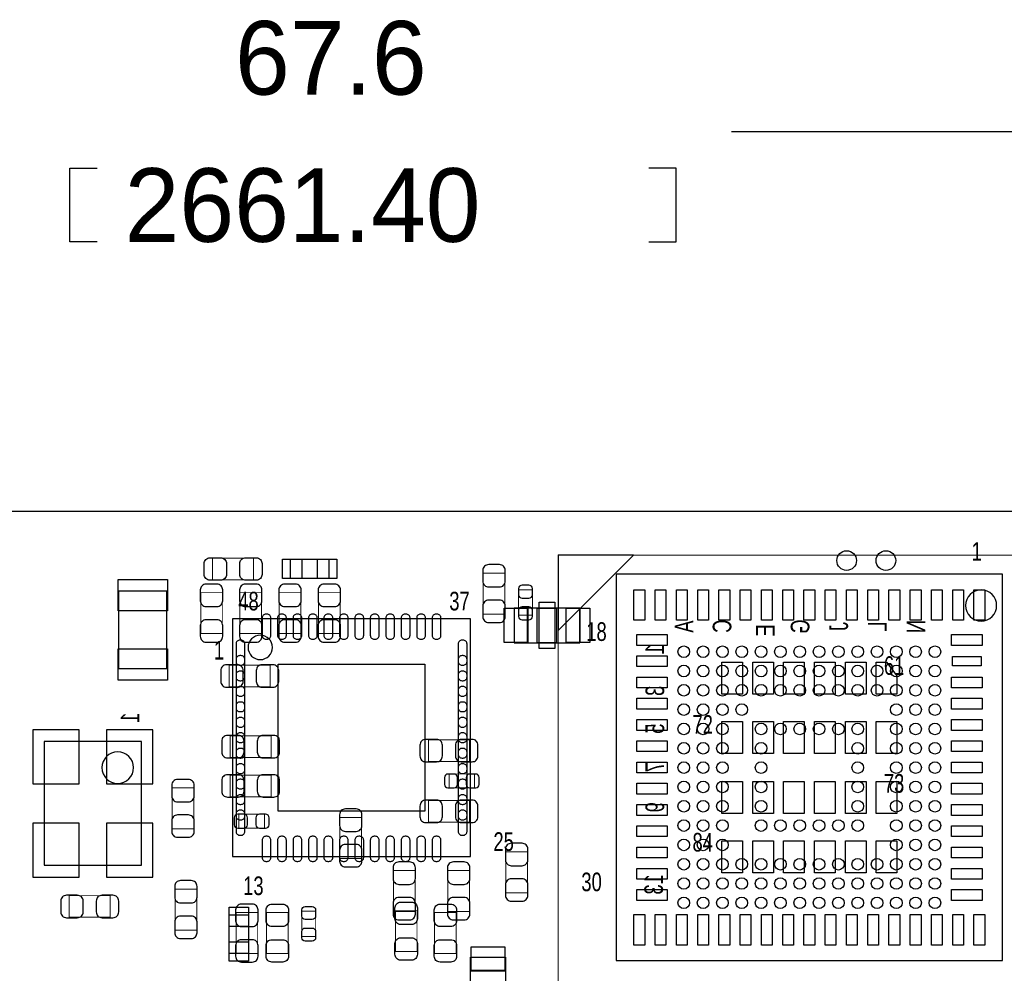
# Model space of a CAD drawing. Extents: x -23 to 100, y -8 to 64.
# Tile 13 of 15: x 26 to 51, y 40 to 64. Entities that reach past the tile are written whole.
import ezdxf
from ezdxf.enums import TextEntityAlignment as Align

# ---------------------------------------------------------------- set-up
doc = ezdxf.new("R2010")
doc.units = 0
for name, color, linetype in [('BG_DIMENSION', 1, 'CONTINUOUS'), ('BG_OUTLINE', 3, 'CONTINUOUS'), ('PG_ASSEMBLY_BOTTOM', 43, 'CONTINUOUS'), ('PG_ASSEMBLY_TOP', 253, 'CONTINUOUS'), ('PIN_BOTTOM', 211, 'CONTINUOUS'), ('PIN_TOP', 173, 'CONTINUOUS')]:
    doc.layers.add(name, color=color, linetype=linetype)

msp = doc.modelspace()

# ---------------------------------------------------------------- linework, layer by layer
at = {"layer": 'BG_DIMENSION'}
for points in [[(44.09059, 61.51372), (67.59956, 61.51372)], [(27.67584, 58.65622), (26.96464, 58.65622), (26.96464, 60.56122), (27.67584, 60.56122)], [(41.95064, 58.65622), (42.66184, 58.65622), (42.66184, 60.56122), (41.95064, 60.56122)]]:
    msp.add_lwpolyline(points, dxfattribs=at)
at = {"layer": 'BG_OUTLINE'}
msp.add_lwpolyline([(0, 51.689), (67.59956, 51.689)], dxfattribs=at)
msp.add_lwpolyline([(67.59956, 21.99894, 0.414214), (65.60058, 19.99996, 0.414214), (67.59956, 18.00098), (67.59956, 0), (16.74876, 0), (16.74876, 3.50012, 0.414214), (16.25092, 4.0005, 0.414214), (15.75054, 3.50012), (15.75054, 0), (0, 0), (0, 18.00098, 0.414214), (1.99898, 19.99996, 0.414214), (0, 21.99894), (0, 51.689), (67.59956, 51.689)], format="xyb", close=True, dxfattribs=at)
msp.add_lwpolyline([(67.59956, 21.99894, 0.414214), (65.60058, 19.99996, 0.414214), (67.59956, 18.00098), (67.59956, 0), (16.74876, 0), (16.74876, 3.50012, 0.414214), (16.25092, 4.0005, 0.414214), (15.75054, 3.50012), (15.75054, 0), (0, 0), (0, 18.00098, 0.414214), (1.99898, 19.99996, 0.414214), (0, 21.99894), (0, 51.689), (67.59956, 51.689)], format="xyb", close=True, dxfattribs=at)
at = {"layer": 'PG_ASSEMBLY_BOTTOM'}
for points, const_width in [([(39.606474, 39.04996), (52.606702, 39.04996), (52.606702, 50.550064), (39.606474, 50.550064), (39.606474, 39.04996)], 0.0254), ([(37.667692, 49.024286), (38.227508, 49.024286), (38.227508, 50.084482), (37.667692, 50.084482), (37.667692, 49.024286)], 0.024892), ([(30.915102, 49.577498), (30.355286, 49.577498), (30.355286, 48.517302), (30.915102, 48.517302), (30.915102, 49.577498)], 0.024892), ([(31.931102, 49.577498), (31.371286, 49.577498), (31.371286, 48.517302), (31.931102, 48.517302), (31.931102, 49.577498)], 0.024892), ([(32.947102, 49.577498), (32.387286, 49.577498), (32.387286, 48.517302), (32.947102, 48.517302), (32.947102, 49.577498)], 0.024892), ([(33.963102, 49.577498), (33.403286, 49.577498), (33.403286, 48.517302), (33.963102, 48.517302), (33.963102, 49.577498)], 0.024892), ([(38.580314, 48.993044), (38.940486, 48.993044), (38.940486, 49.652936), (38.580314, 49.652936), (38.580314, 48.993044)], 0.024892), ([(31.092902, 47.701708), (31.092902, 47.141892), (32.153098, 47.141892), (32.153098, 47.701708), (31.092902, 47.701708)], 0.024892), ([(31.118302, 45.872908), (31.118302, 45.313092), (32.178498, 45.313092), (32.178498, 45.872908), (31.118302, 45.872908)], 0.024892), ([(37.309044, 45.210984), (37.309044, 45.7708), (36.248848, 45.7708), (36.248848, 45.210984), (37.309044, 45.210984)], 0.024892), ([(31.118302, 44.856908), (31.118302, 44.297092), (32.178498, 44.297092), (32.178498, 44.856908), (31.118302, 44.856908)], 0.024892), ([(37.44214, 44.523914), (37.44214, 44.884086), (36.782248, 44.884086), (36.782248, 44.523914), (37.44214, 44.523914)], 0.024892), ([(30.175708, 44.525692), (29.615892, 44.525692), (29.615892, 43.465496), (30.175708, 43.465496), (30.175708, 44.525692)], 0.024892), ([(36.248848, 44.196), (36.248848, 43.636184), (37.309044, 43.636184), (37.309044, 44.196), (36.248848, 44.196)], 0.024892), ([(31.343854, 43.842686), (31.343854, 43.482514), (32.003746, 43.482514), (32.003746, 43.842686), (31.343854, 43.842686)], 0.024892), ([(33.959292, 42.700702), (34.519108, 42.700702), (34.519108, 43.760898), (33.959292, 43.760898), (33.959292, 42.700702)], 0.024892), ([(38.251892, 41.811702), (38.811708, 41.811702), (38.811708, 42.871898), (38.251892, 42.871898), (38.251892, 41.811702)], 0.024892), ([(35.901884, 42.389298), (35.342068, 42.389298), (35.342068, 41.329102), (35.901884, 41.329102), (35.901884, 42.389298)], 0.024892), ([(37.313108, 42.389298), (36.753292, 42.389298), (36.753292, 41.329102), (37.313108, 41.329102), (37.313108, 42.389298)], 0.024892), ([(29.692092, 40.846502), (30.251908, 40.846502), (30.251908, 41.906698), (29.692092, 41.906698), (29.692092, 40.846502)], 0.024892), ([(26.952702, 41.735502), (26.952702, 41.175686), (28.012898, 41.175686), (28.012898, 41.735502), (26.952702, 41.735502)], 0.024892), ([(31.829502, 41.297098), (31.269686, 41.297098), (31.269686, 40.236902), (31.829502, 40.236902), (31.829502, 41.297098)], 0.024892)]:
    msp.add_lwpolyline(points, dxfattribs=dict(at, const_width=const_width))
for points in [[(41.557702, 50.55108), (39.606474, 50.55108), (39.606474, 48.600106)], [(37.341302, 40.144954), (38.241478, 40.144954), (38.241478, 39.795196), (37.341302, 39.795196)]]:
    msp.add_lwpolyline(points, close=True, dxfattribs=at)
for points in [[(26.304494, 45.722794), (26.304494, 42.522394), (28.819094, 42.522394), (28.819094, 45.722794), (26.304494, 45.722794)], [(37.341302, 38.445186), (37.341302, 40.144954), (38.241478, 40.144954), (38.241478, 38.445186), (37.341302, 38.445186)]]:
    msp.add_lwpolyline(points, dxfattribs=at)
msp.add_lwpolyline([(28.618434, 45.049694, 1), (27.800554, 45.049694, 1), (28.618434, 45.049694)], format="xyb", dxfattribs=at)
at = {"layer": 'PG_ASSEMBLY_TOP', "const_width": 0.024892}
for points in [[(30.663896, 49.910492), (30.663896, 50.470308), (31.724092, 50.470308), (31.724092, 49.910492), (30.663896, 49.910492)], [(32.057086, 41.297098), (32.616902, 41.297098), (32.616902, 40.236902), (32.057086, 40.236902), (32.057086, 41.297098)], [(32.969708, 41.337992), (33.32988, 41.337992), (33.32988, 40.6781), (32.969708, 40.6781), (32.969708, 41.337992)], [(35.952684, 40.287702), (35.392868, 40.287702), (35.392868, 41.347898), (35.952684, 41.347898), (35.952684, 40.287702)], [(36.968684, 40.236902), (36.408868, 40.236902), (36.408868, 41.297098), (36.968684, 41.297098), (36.968684, 40.236902)]]:
    msp.add_lwpolyline(points, dxfattribs=at)
at = {"layer": 'PG_ASSEMBLY_TOP'}
for points in [[(33.67532, 49.940464), (32.675068, 49.940464), (32.675068, 50.440336), (33.67532, 50.440336), (33.67532, 49.940464)], [(51.105308, 50.052732), (41.107868, 50.052732), (41.107868, 40.055292), (51.105308, 40.055292), (51.105308, 50.052732)], [(28.2321, 49.615598), (28.2321, 47.615602), (29.482288, 47.615602), (29.482288, 49.615598), (28.2321, 49.615598)], [(40.16629, 49.17948), (38.466522, 49.17948), (38.466522, 48.279304), (40.16629, 48.279304), (40.16629, 49.17948)], [(31.18231, 42.74693), (37.33419, 42.74693), (37.33419, 48.89881), (31.18231, 48.89881), (31.18231, 42.74693)], [(31.093664, 40.241474), (31.093664, 41.241726), (31.593536, 41.241726), (31.593536, 40.241474), (31.093664, 40.241474)]]:
    msp.add_lwpolyline(points, dxfattribs=at)
msp.add_lwpolyline([(50.952908, 49.245012, 1), (50.150268, 49.245012, 1)], format="xyb", close=True, dxfattribs=at)
for points in [[(38.466522, 49.17948), (38.466522, 48.279304), (38.81628, 48.279304), (38.81628, 49.17948)], [(39.566342, 49.17948), (39.566342, 48.279304), (39.06647, 48.279304), (39.06647, 49.17948)], [(40.16629, 49.17948), (40.16629, 48.279304), (39.816532, 48.279304), (39.816532, 49.17948)]]:
    msp.add_lwpolyline(points, close=True, dxfattribs=at)
msp.add_lwpolyline([(32.21101, 48.15967, 1), (31.58109, 48.15967, 1), (32.21101, 48.15967)], format="xyb", dxfattribs=at)
at = {"layer": 'PIN_BOTTOM'}
for points in [[(37.657532, 50.154332), (37.657532, 49.874424, 0.414846), (37.807646, 49.72431), (38.087554, 49.72431, 0.414846), (38.237668, 49.874424), (38.237668, 50.154332, 0.414846), (38.087554, 50.304446), (37.807646, 50.304446, 0.414846)], [(30.345126, 49.647348), (30.345126, 49.36744, 0.414846), (30.49524, 49.217326), (30.775148, 49.217326, 0.414846), (30.925262, 49.36744), (30.925262, 49.647348, 0.414846), (30.775148, 49.797462), (30.49524, 49.797462, 0.414846)], [(31.361126, 49.647348), (31.361126, 49.36744, 0.414846), (31.51124, 49.217326), (31.791148, 49.217326, 0.414846), (31.941262, 49.36744), (31.941262, 49.647348, 0.414846), (31.791148, 49.797462), (31.51124, 49.797462, 0.414846)], [(32.377126, 49.647348), (32.377126, 49.36744, 0.414846), (32.52724, 49.217326), (32.807148, 49.217326, 0.414846), (32.957262, 49.36744), (32.957262, 49.647348, 0.414846), (32.807148, 49.797462), (32.52724, 49.797462, 0.414846)], [(33.393126, 49.647348), (33.393126, 49.36744, 0.414846), (33.54324, 49.217326), (33.823148, 49.217326, 0.414846), (33.973262, 49.36744), (33.973262, 49.647348, 0.414846), (33.823148, 49.797462), (33.54324, 49.797462, 0.414846)], [(38.580314, 49.682908), (38.580314, 49.522888, 0.413587), (38.670484, 49.432972), (38.850316, 49.432972, 0.413587), (38.940486, 49.522888), (38.940486, 49.682908, 0.413587), (38.850316, 49.772824), (38.670484, 49.772824, 0.413587)], [(38.237668, 48.954436), (38.237668, 49.234344, 0.414846), (38.087554, 49.384458), (37.807646, 49.384458, 0.414846), (37.657532, 49.234344), (37.657532, 48.954436, 0.414846), (37.807646, 48.804322), (38.087554, 48.804322, 0.414846)], [(38.940486, 48.963072), (38.940486, 49.123092, 0.413587), (38.850316, 49.213008), (38.670484, 49.213008, 0.413587), (38.580314, 49.123092), (38.580314, 48.963072, 0.413587), (38.670484, 48.873156), (38.850316, 48.873156, 0.413587)], [(30.925262, 48.447452), (30.925262, 48.72736, 0.414846), (30.775148, 48.877474), (30.49524, 48.877474, 0.414846), (30.345126, 48.72736), (30.345126, 48.447452, 0.414846), (30.49524, 48.297338), (30.775148, 48.297338, 0.414846)], [(31.941262, 48.447452), (31.941262, 48.72736, 0.414846), (31.791148, 48.877474), (31.51124, 48.877474, 0.414846), (31.361126, 48.72736), (31.361126, 48.447452, 0.414846), (31.51124, 48.297338), (31.791148, 48.297338, 0.414846)], [(32.957262, 48.447452), (32.957262, 48.72736, 0.414846), (32.807148, 48.877474), (32.52724, 48.877474, 0.414846), (32.377126, 48.72736), (32.377126, 48.447452, 0.414846), (32.52724, 48.297338), (32.807148, 48.297338, 0.414846)], [(33.973262, 48.447452), (33.973262, 48.72736, 0.414846), (33.823148, 48.877474), (33.54324, 48.877474, 0.414846), (33.393126, 48.72736), (33.393126, 48.447452, 0.414846), (33.54324, 48.297338), (33.823148, 48.297338, 0.414846)], [(31.023052, 47.131732), (31.30296, 47.131732, 0.414846), (31.453074, 47.281846), (31.453074, 47.561754, 0.414846), (31.30296, 47.711868), (31.023052, 47.711868, 0.414846), (30.872938, 47.561754), (30.872938, 47.281846, 0.414846)], [(32.222948, 47.711868), (31.94304, 47.711868, 0.414846), (31.792926, 47.561754), (31.792926, 47.281846, 0.414846), (31.94304, 47.131732), (32.222948, 47.131732, 0.414846), (32.373062, 47.281846), (32.373062, 47.561754, 0.414846)], [(31.048452, 45.302932), (31.32836, 45.302932, 0.414846), (31.478474, 45.453046), (31.478474, 45.732954, 0.414846), (31.32836, 45.883068), (31.048452, 45.883068, 0.414846), (30.898338, 45.732954), (30.898338, 45.453046, 0.414846)], [(32.248348, 45.883068), (31.96844, 45.883068, 0.414846), (31.818326, 45.732954), (31.818326, 45.453046, 0.414846), (31.96844, 45.302932), (32.248348, 45.302932, 0.414846), (32.398462, 45.453046), (32.398462, 45.732954, 0.414846)], [(36.178998, 45.200824), (36.458906, 45.200824, 0.414846), (36.60902, 45.350938), (36.60902, 45.630846, 0.414846), (36.458906, 45.78096), (36.178998, 45.78096, 0.414846), (36.028884, 45.630846), (36.028884, 45.350938, 0.414846)], [(37.378894, 45.78096), (37.098986, 45.78096, 0.414846), (36.948872, 45.630846), (36.948872, 45.350938, 0.414846), (37.098986, 45.200824), (37.378894, 45.200824, 0.414846), (37.529008, 45.350938), (37.529008, 45.630846, 0.414846)], [(31.048452, 44.286932), (31.32836, 44.286932, 0.414846), (31.478474, 44.437046), (31.478474, 44.716954, 0.414846), (31.32836, 44.867068), (31.048452, 44.867068, 0.414846), (30.898338, 44.716954), (30.898338, 44.437046, 0.414846)], [(32.248348, 44.867068), (31.96844, 44.867068, 0.414846), (31.818326, 44.716954), (31.818326, 44.437046, 0.414846), (31.96844, 44.286932), (32.248348, 44.286932, 0.414846), (32.398462, 44.437046), (32.398462, 44.716954, 0.414846)], [(36.752276, 44.523914), (36.912296, 44.523914, 0.413587), (37.002212, 44.614084), (37.002212, 44.793916, 0.413587), (36.912296, 44.884086), (36.752276, 44.884086, 0.413587), (36.66236, 44.793916), (36.66236, 44.614084, 0.413587)], [(37.472112, 44.884086), (37.312092, 44.884086, 0.413587), (37.222176, 44.793916), (37.222176, 44.614084, 0.413587), (37.312092, 44.523914), (37.472112, 44.523914, 0.413587), (37.562028, 44.614084), (37.562028, 44.793916, 0.413587)], [(29.605732, 44.595542), (29.605732, 44.315634, 0.414846), (29.755846, 44.16552), (30.035754, 44.16552, 0.414846), (30.185868, 44.315634), (30.185868, 44.595542, 0.414846), (30.035754, 44.745656), (29.755846, 44.745656, 0.414846)], [(36.178998, 43.626024), (36.458906, 43.626024, 0.414846), (36.60902, 43.776138), (36.60902, 44.056046, 0.414846), (36.458906, 44.20616), (36.178998, 44.20616, 0.414846), (36.028884, 44.056046), (36.028884, 43.776138, 0.414846)], [(37.378894, 44.20616), (37.098986, 44.20616, 0.414846), (36.948872, 44.056046), (36.948872, 43.776138, 0.414846), (37.098986, 43.626024), (37.378894, 43.626024, 0.414846), (37.529008, 43.776138), (37.529008, 44.056046, 0.414846)], [(30.185868, 43.395646), (30.185868, 43.675554, 0.414846), (30.035754, 43.825668), (29.755846, 43.825668, 0.414846), (29.605732, 43.675554), (29.605732, 43.395646, 0.414846), (29.755846, 43.245532), (30.035754, 43.245532, 0.414846)], [(31.313882, 43.482514), (31.473902, 43.482514, 0.413587), (31.563818, 43.572684), (31.563818, 43.752516, 0.413587), (31.473902, 43.842686), (31.313882, 43.842686, 0.413587), (31.223966, 43.752516), (31.223966, 43.572684, 0.413587)], [(32.033718, 43.842686), (31.873698, 43.842686, 0.413587), (31.783782, 43.752516), (31.783782, 43.572684, 0.413587), (31.873698, 43.482514), (32.033718, 43.482514, 0.413587), (32.123634, 43.572684), (32.123634, 43.752516, 0.413587)], [(33.949132, 43.830748), (33.949132, 43.55084, 0.414846), (34.099246, 43.400726), (34.379154, 43.400726, 0.414846), (34.529268, 43.55084), (34.529268, 43.830748, 0.414846), (34.379154, 43.980862), (34.099246, 43.980862, 0.414846)], [(34.529268, 42.630852), (34.529268, 42.91076, 0.414846), (34.379154, 43.060874), (34.099246, 43.060874, 0.414846), (33.949132, 42.91076), (33.949132, 42.630852, 0.414846), (34.099246, 42.480738), (34.379154, 42.480738, 0.414846)], [(38.241732, 42.941748), (38.241732, 42.66184, 0.414846), (38.391846, 42.511726), (38.671754, 42.511726, 0.414846), (38.821868, 42.66184), (38.821868, 42.941748, 0.414846), (38.671754, 43.091862), (38.391846, 43.091862, 0.414846)], [(35.331908, 42.459148), (35.331908, 42.17924, 0.414846), (35.482022, 42.029126), (35.76193, 42.029126, 0.414846), (35.912044, 42.17924), (35.912044, 42.459148, 0.414846), (35.76193, 42.609262), (35.482022, 42.609262, 0.414846)], [(36.743132, 42.459148), (36.743132, 42.17924, 0.414846), (36.893246, 42.029126), (37.173154, 42.029126, 0.414846), (37.323268, 42.17924), (37.323268, 42.459148, 0.414846), (37.173154, 42.609262), (36.893246, 42.609262, 0.414846)], [(29.681932, 41.976548), (29.681932, 41.69664, 0.414846), (29.832046, 41.546526), (30.111954, 41.546526, 0.414846), (30.262068, 41.69664), (30.262068, 41.976548, 0.414846), (30.111954, 42.126662), (29.832046, 42.126662, 0.414846)], [(38.821868, 41.741852), (38.821868, 42.02176, 0.414846), (38.671754, 42.171874), (38.391846, 42.171874, 0.414846), (38.241732, 42.02176), (38.241732, 41.741852, 0.414846), (38.391846, 41.591738), (38.671754, 41.591738, 0.414846)], [(26.882852, 41.165526), (27.16276, 41.165526, 0.414846), (27.312874, 41.31564), (27.312874, 41.595548, 0.414846), (27.16276, 41.745662), (26.882852, 41.745662, 0.414846), (26.732738, 41.595548), (26.732738, 41.31564, 0.414846)], [(28.082748, 41.745662), (27.80284, 41.745662, 0.414846), (27.652726, 41.595548), (27.652726, 41.31564, 0.414846), (27.80284, 41.165526), (28.082748, 41.165526, 0.414846), (28.232862, 41.31564), (28.232862, 41.595548, 0.414846)], [(35.912044, 41.259252), (35.912044, 41.53916, 0.414846), (35.76193, 41.689274), (35.482022, 41.689274, 0.414846), (35.331908, 41.53916), (35.331908, 41.259252, 0.414846), (35.482022, 41.109138), (35.76193, 41.109138, 0.414846)], [(37.323268, 41.259252), (37.323268, 41.53916, 0.414846), (37.173154, 41.689274), (36.893246, 41.689274, 0.414846), (36.743132, 41.53916), (36.743132, 41.259252, 0.414846), (36.893246, 41.109138), (37.173154, 41.109138, 0.414846)], [(31.259526, 41.366948), (31.259526, 41.08704, 0.414846), (31.40964, 40.936926), (31.689548, 40.936926, 0.414846), (31.839662, 41.08704), (31.839662, 41.366948, 0.414846), (31.689548, 41.517062), (31.40964, 41.517062, 0.414846)], [(30.262068, 40.776652), (30.262068, 41.05656, 0.414846), (30.111954, 41.206674), (29.832046, 41.206674, 0.414846), (29.681932, 41.05656), (29.681932, 40.776652, 0.414846), (29.832046, 40.626538), (30.111954, 40.626538, 0.414846)], [(31.839662, 40.167052), (31.839662, 40.44696, 0.414846), (31.689548, 40.597074), (31.40964, 40.597074, 0.414846), (31.259526, 40.44696), (31.259526, 40.167052, 0.414846), (31.40964, 40.016938), (31.689548, 40.016938, 0.414846)]]:
    msp.add_lwpolyline(points, format="xyb", close=True, dxfattribs=at)
for points in [[(27.208734, 46.027594), (26.009854, 46.027594), (26.009854, 44.630594), (27.208734, 44.630594)], [(29.113734, 46.027594), (27.914854, 46.027594), (27.914854, 44.630594), (29.113734, 44.630594)], [(27.208734, 43.614594), (26.009854, 43.614594), (26.009854, 42.217594), (27.208734, 42.217594)], [(29.113734, 43.614594), (27.914854, 43.614594), (27.914854, 42.217594), (29.113734, 42.217594)], [(37.34689, 39.79037), (38.23589, 39.79037), (38.23589, 40.39997), (37.34689, 40.39997)]]:
    msp.add_lwpolyline(points, close=True, dxfattribs=at)
for centre in [(42.856658, 48.049942), (43.35653, 48.049942), (43.856656, 48.049942), (44.356528, 48.049942), (44.856654, 48.049942), (45.356526, 48.049942), (45.856652, 48.049942), (46.356524, 48.049942), (46.85665, 48.049942), (47.356522, 48.049942), (47.856648, 48.049942), (48.35652, 48.049942), (48.856646, 48.049942), (49.356518, 48.049942), (42.856658, 47.55007), (43.35653, 47.55007), (43.856656, 47.55007), (44.356528, 47.55007), (44.856654, 47.55007), (45.356526, 47.55007), (45.856652, 47.55007), (46.356524, 47.55007), (46.85665, 47.55007), (47.356522, 47.55007), (47.856648, 47.55007), (48.35652, 47.55007), (48.856646, 47.55007), (49.356518, 47.55007), (42.856658, 47.049944), (43.35653, 47.049944), (43.856656, 47.049944), (44.356528, 47.049944), (44.856654, 47.049944), (45.356526, 47.049944), (45.856652, 47.049944), (46.356524, 47.049944), (46.85665, 47.049944), (47.356522, 47.049944), (47.856648, 47.049944), (48.35652, 47.049944), (48.856646, 47.049944), (49.356518, 47.049944), (42.856658, 46.550072), (43.35653, 46.550072), (43.856656, 46.550072), (44.356528, 46.550072), (48.35652, 46.550072), (48.856646, 46.550072), (49.356518, 46.550072), (42.856658, 46.049946), (43.35653, 46.049946), (43.856656, 46.049946), (44.856654, 46.049946), (45.356526, 46.049946), (45.856652, 46.049946), (46.356524, 46.049946), (46.85665, 46.049946), (47.356522, 46.049946), (48.35652, 46.049946), (48.856646, 46.049946), (49.356518, 46.049946), (42.856658, 45.550074), (43.35653, 45.550074), (43.856656, 45.550074), (44.856654, 45.550074), (47.356522, 45.550074), (48.35652, 45.550074), (48.856646, 45.550074), (49.356518, 45.550074), (42.856658, 45.049948), (43.35653, 45.049948), (43.856656, 45.049948), (44.856654, 45.049948), (47.356522, 45.049948), (48.35652, 45.049948), (48.856646, 45.049948), (49.356518, 45.049948), (42.856658, 44.550076), (43.35653, 44.550076), (43.856656, 44.550076), (44.856654, 44.550076), (47.356522, 44.550076), (48.35652, 44.550076), (48.856646, 44.550076), (49.356518, 44.550076), (42.856658, 44.04995), (43.35653, 44.04995), (43.856656, 44.04995), (44.856654, 44.04995), (47.356522, 44.04995), (48.35652, 44.04995), (48.856646, 44.04995), (49.356518, 44.04995), (42.856658, 43.550078), (43.35653, 43.550078), (43.856656, 43.550078), (44.856654, 43.550078), (45.356526, 43.550078), (45.856652, 43.550078), (46.356524, 43.550078), (46.85665, 43.550078), (47.356522, 43.550078), (48.35652, 43.550078), (48.856646, 43.550078), (49.356518, 43.550078), (42.856658, 43.049952), (43.35653, 43.049952), (43.856656, 43.049952), (48.35652, 43.049952), (48.856646, 43.049952), (49.356518, 43.049952), (42.856658, 42.55008), (43.35653, 42.55008), (43.856656, 42.55008), (44.356528, 42.55008), (44.856654, 42.55008), (45.356526, 42.55008), (45.856652, 42.55008), (46.356524, 42.55008), (46.85665, 42.55008), (47.356522, 42.55008), (47.856648, 42.55008), (48.35652, 42.55008), (48.856646, 42.55008), (49.356518, 42.55008), (42.856658, 42.049954), (43.35653, 42.049954), (43.856656, 42.049954), (44.356528, 42.049954), (44.856654, 42.049954), (45.356526, 42.049954), (45.856652, 42.049954), (46.356524, 42.049954), (46.85665, 42.049954), (47.356522, 42.049954), (47.856648, 42.049954), (48.35652, 42.049954), (48.856646, 42.049954), (49.356518, 42.049954), (42.856658, 41.550082), (43.35653, 41.550082), (43.856656, 41.550082), (44.356528, 41.550082), (44.856654, 41.550082), (45.356526, 41.550082), (45.856652, 41.550082), (46.356524, 41.550082), (46.85665, 41.550082), (47.356522, 41.550082), (47.856648, 41.550082), (48.35652, 41.550082), (48.856646, 41.550082), (49.356518, 41.550082)]:
    msp.add_circle(centre, 0.149987, dxfattribs=at)
at = {"layer": 'PIN_TOP'}
for points in [[(30.594046, 50.480468), (30.873954, 50.480468, -0.414846), (31.024068, 50.330354), (31.024068, 50.050446, -0.414846), (30.873954, 49.900332), (30.594046, 49.900332, -0.414846), (30.443932, 50.050446), (30.443932, 50.330354, -0.414846)], [(31.793942, 49.900332), (31.514034, 49.900332, -0.414846), (31.36392, 50.050446), (31.36392, 50.330354, -0.414846), (31.514034, 50.480468), (31.793942, 50.480468, -0.414846), (31.944056, 50.330354), (31.944056, 50.050446, -0.414846)], [(32.072326, 49.022762), (32.043878, 49.022762, 0.414214), (31.943802, 48.922686), (31.943802, 48.473106, 0.414214), (32.043878, 48.37303), (32.072326, 48.37303, 0.414214), (32.172402, 48.473106), (32.172402, 48.922686, 0.414214)], [(32.472376, 49.022762), (32.443928, 49.022762, 0.414214), (32.343852, 48.922686), (32.343852, 48.473106, 0.414214), (32.443928, 48.37303), (32.472376, 48.37303, 0.414214), (32.572452, 48.473106), (32.572452, 48.922686, 0.414214)], [(32.872426, 49.022762), (32.843978, 49.022762, 0.414214), (32.743902, 48.922686), (32.743902, 48.473106, 0.414214), (32.843978, 48.37303), (32.872426, 48.37303, 0.414214), (32.972502, 48.473106), (32.972502, 48.922686, 0.414214)], [(33.272476, 49.022762), (33.244028, 49.022762, 0.414214), (33.143952, 48.922686), (33.143952, 48.473106, 0.414214), (33.244028, 48.37303), (33.272476, 48.37303, 0.414214), (33.372552, 48.473106), (33.372552, 48.922686, 0.414214)], [(33.672526, 49.022762), (33.644078, 49.022762, 0.414214), (33.544002, 48.922686), (33.544002, 48.473106, 0.414214), (33.644078, 48.37303), (33.672526, 48.37303, 0.414214), (33.772602, 48.473106), (33.772602, 48.922686, 0.414214)], [(34.072576, 49.022762), (34.044128, 49.022762, 0.414214), (33.944052, 48.922686), (33.944052, 48.473106, 0.414214), (34.044128, 48.37303), (34.072576, 48.37303, 0.414214), (34.172652, 48.473106), (34.172652, 48.922686, 0.414214)], [(34.472372, 49.022762), (34.443924, 49.022762, 0.414214), (34.343848, 48.922686), (34.343848, 48.473106, 0.414214), (34.443924, 48.37303), (34.472372, 48.37303, 0.414214), (34.572448, 48.473106), (34.572448, 48.922686, 0.414214)], [(34.872422, 49.022762), (34.843974, 49.022762, 0.414214), (34.743898, 48.922686), (34.743898, 48.473106, 0.414214), (34.843974, 48.37303), (34.872422, 48.37303, 0.414214), (34.972498, 48.473106), (34.972498, 48.922686, 0.414214)], [(35.272472, 49.022762), (35.244024, 49.022762, 0.414214), (35.143948, 48.922686), (35.143948, 48.473106, 0.414214), (35.244024, 48.37303), (35.272472, 48.37303, 0.414214), (35.372548, 48.473106), (35.372548, 48.922686, 0.414214)], [(35.672522, 49.022762), (35.644074, 49.022762, 0.414214), (35.543998, 48.922686), (35.543998, 48.473106, 0.414214), (35.644074, 48.37303), (35.672522, 48.37303, 0.414214), (35.772598, 48.473106), (35.772598, 48.922686, 0.414214)], [(36.072572, 49.022762), (36.044124, 49.022762, 0.414214), (35.944048, 48.922686), (35.944048, 48.473106, 0.414214), (36.044124, 48.37303), (36.072572, 48.37303, 0.414214), (36.172648, 48.473106), (36.172648, 48.922686, 0.414214)], [(36.472622, 49.022762), (36.444174, 49.022762, 0.414214), (36.344098, 48.922686), (36.344098, 48.473106, 0.414214), (36.444174, 48.37303), (36.472622, 48.37303, 0.414214), (36.572698, 48.473106), (36.572698, 48.922686, 0.414214)], [(31.369, 47.698152), (31.397448, 47.698152, 0.414214), (31.497524, 47.798228), (31.497524, 48.247808, 0.414214), (31.397448, 48.347884), (31.369, 48.347884, 0.414214), (31.268924, 48.247808), (31.268924, 47.798228, 0.414214)], [(37.119052, 47.698152), (37.1475, 47.698152, 0.414214), (37.247576, 47.798228), (37.247576, 48.247808, 0.414214), (37.1475, 48.347884), (37.119052, 48.347884, 0.414214), (37.018976, 48.247808), (37.018976, 47.798228, 0.414214)], [(31.369, 47.298102), (31.397448, 47.298102, 0.414214), (31.497524, 47.398178), (31.497524, 47.847758, 0.414214), (31.397448, 47.947834), (31.369, 47.947834, 0.414214), (31.268924, 47.847758), (31.268924, 47.398178, 0.414214)], [(37.119052, 47.298102), (37.1475, 47.298102, 0.414214), (37.247576, 47.398178), (37.247576, 47.847758, 0.414214), (37.1475, 47.947834), (37.119052, 47.947834, 0.414214), (37.018976, 47.847758), (37.018976, 47.398178, 0.414214)], [(31.369, 46.898052), (31.397448, 46.898052, 0.414214), (31.497524, 46.998128), (31.497524, 47.447708, 0.414214), (31.397448, 47.547784), (31.369, 47.547784, 0.414214), (31.268924, 47.447708), (31.268924, 46.998128, 0.414214)], [(37.119052, 46.898052), (37.1475, 46.898052, 0.414214), (37.247576, 46.998128), (37.247576, 47.447708, 0.414214), (37.1475, 47.547784), (37.119052, 47.547784, 0.414214), (37.018976, 47.447708), (37.018976, 46.998128, 0.414214)], [(31.369, 46.498002), (31.397448, 46.498002, 0.414214), (31.497524, 46.598078), (31.497524, 47.047658, 0.414214), (31.397448, 47.147734), (31.369, 47.147734, 0.414214), (31.268924, 47.047658), (31.268924, 46.598078, 0.414214)], [(37.119052, 46.498002), (37.1475, 46.498002, 0.414214), (37.247576, 46.598078), (37.247576, 47.047658, 0.414214), (37.1475, 47.147734), (37.119052, 47.147734, 0.414214), (37.018976, 47.047658), (37.018976, 46.598078, 0.414214)], [(31.369, 46.097952), (31.397448, 46.097952, 0.414214), (31.497524, 46.198028), (31.497524, 46.647608, 0.414214), (31.397448, 46.747684), (31.369, 46.747684, 0.414214), (31.268924, 46.647608), (31.268924, 46.198028, 0.414214)], [(37.119052, 46.097952), (37.1475, 46.097952, 0.414214), (37.247576, 46.198028), (37.247576, 46.647608, 0.414214), (37.1475, 46.747684), (37.119052, 46.747684, 0.414214), (37.018976, 46.647608), (37.018976, 46.198028, 0.414214)], [(31.369, 45.697902), (31.397448, 45.697902, 0.414214), (31.497524, 45.797978), (31.497524, 46.247558, 0.414214), (31.397448, 46.347634), (31.369, 46.347634, 0.414214), (31.268924, 46.247558), (31.268924, 45.797978, 0.414214)], [(37.119052, 45.697902), (37.1475, 45.697902, 0.414214), (37.247576, 45.797978), (37.247576, 46.247558, 0.414214), (37.1475, 46.347634), (37.119052, 46.347634, 0.414214), (37.018976, 46.247558), (37.018976, 45.797978, 0.414214)], [(31.369, 45.298106), (31.397448, 45.298106, 0.414214), (31.497524, 45.398182), (31.497524, 45.847762, 0.414214), (31.397448, 45.947838), (31.369, 45.947838, 0.414214), (31.268924, 45.847762), (31.268924, 45.398182, 0.414214)], [(37.119052, 45.298106), (37.1475, 45.298106, 0.414214), (37.247576, 45.398182), (37.247576, 45.847762, 0.414214), (37.1475, 45.947838), (37.119052, 45.947838, 0.414214), (37.018976, 45.847762), (37.018976, 45.398182, 0.414214)], [(31.369, 44.898056), (31.397448, 44.898056, 0.414214), (31.497524, 44.998132), (31.497524, 45.447712, 0.414214), (31.397448, 45.547788), (31.369, 45.547788, 0.414214), (31.268924, 45.447712), (31.268924, 44.998132, 0.414214)], [(37.119052, 44.898056), (37.1475, 44.898056, 0.414214), (37.247576, 44.998132), (37.247576, 45.447712, 0.414214), (37.1475, 45.547788), (37.119052, 45.547788, 0.414214), (37.018976, 45.447712), (37.018976, 44.998132, 0.414214)], [(31.369, 44.498006), (31.397448, 44.498006, 0.414214), (31.497524, 44.598082), (31.497524, 45.047662, 0.414214), (31.397448, 45.147738), (31.369, 45.147738, 0.414214), (31.268924, 45.047662), (31.268924, 44.598082, 0.414214)], [(37.119052, 44.498006), (37.1475, 44.498006, 0.414214), (37.247576, 44.598082), (37.247576, 45.047662, 0.414214), (37.1475, 45.147738), (37.119052, 45.147738, 0.414214), (37.018976, 45.047662), (37.018976, 44.598082, 0.414214)], [(31.369, 44.097956), (31.397448, 44.097956, 0.414214), (31.497524, 44.198032), (31.497524, 44.647612, 0.414214), (31.397448, 44.747688), (31.369, 44.747688, 0.414214), (31.268924, 44.647612), (31.268924, 44.198032, 0.414214)], [(37.119052, 44.097956), (37.1475, 44.097956, 0.414214), (37.247576, 44.198032), (37.247576, 44.647612, 0.414214), (37.1475, 44.747688), (37.119052, 44.747688, 0.414214), (37.018976, 44.647612), (37.018976, 44.198032, 0.414214)], [(31.369, 43.697906), (31.397448, 43.697906, 0.414214), (31.497524, 43.797982), (31.497524, 44.247562, 0.414214), (31.397448, 44.347638), (31.369, 44.347638, 0.414214), (31.268924, 44.247562), (31.268924, 43.797982, 0.414214)], [(37.119052, 43.697906), (37.1475, 43.697906, 0.414214), (37.247576, 43.797982), (37.247576, 44.247562, 0.414214), (37.1475, 44.347638), (37.119052, 44.347638, 0.414214), (37.018976, 44.247562), (37.018976, 43.797982, 0.414214)], [(31.369, 43.297856), (31.397448, 43.297856, 0.414214), (31.497524, 43.397932), (31.497524, 43.847512, 0.414214), (31.397448, 43.947588), (31.369, 43.947588, 0.414214), (31.268924, 43.847512), (31.268924, 43.397932, 0.414214)], [(37.119052, 43.297856), (37.1475, 43.297856, 0.414214), (37.247576, 43.397932), (37.247576, 43.847512, 0.414214), (37.1475, 43.947588), (37.119052, 43.947588, 0.414214), (37.018976, 43.847512), (37.018976, 43.397932, 0.414214)], [(32.072326, 43.27271), (32.043878, 43.27271, 0.414214), (31.943802, 43.172634), (31.943802, 42.723054, 0.414214), (32.043878, 42.622978), (32.072326, 42.622978, 0.414214), (32.172402, 42.723054), (32.172402, 43.172634, 0.414214)], [(32.472376, 43.27271), (32.443928, 43.27271, 0.414214), (32.343852, 43.172634), (32.343852, 42.723054, 0.414214), (32.443928, 42.622978), (32.472376, 42.622978, 0.414214), (32.572452, 42.723054), (32.572452, 43.172634, 0.414214)], [(32.872426, 43.27271), (32.843978, 43.27271, 0.414214), (32.743902, 43.172634), (32.743902, 42.723054, 0.414214), (32.843978, 42.622978), (32.872426, 42.622978, 0.414214), (32.972502, 42.723054), (32.972502, 43.172634, 0.414214)], [(33.272476, 43.27271), (33.244028, 43.27271, 0.414214), (33.143952, 43.172634), (33.143952, 42.723054, 0.414214), (33.244028, 42.622978), (33.272476, 42.622978, 0.414214), (33.372552, 42.723054), (33.372552, 43.172634, 0.414214)], [(33.672526, 43.27271), (33.644078, 43.27271, 0.414214), (33.544002, 43.172634), (33.544002, 42.723054, 0.414214), (33.644078, 42.622978), (33.672526, 42.622978, 0.414214), (33.772602, 42.723054), (33.772602, 43.172634, 0.414214)], [(34.072576, 43.27271), (34.044128, 43.27271, 0.414214), (33.944052, 43.172634), (33.944052, 42.723054, 0.414214), (34.044128, 42.622978), (34.072576, 42.622978, 0.414214), (34.172652, 42.723054), (34.172652, 43.172634, 0.414214)], [(34.472372, 43.27271), (34.443924, 43.27271, 0.414214), (34.343848, 43.172634), (34.343848, 42.723054, 0.414214), (34.443924, 42.622978), (34.472372, 42.622978, 0.414214), (34.572448, 42.723054), (34.572448, 43.172634, 0.414214)], [(34.872422, 43.27271), (34.843974, 43.27271, 0.414214), (34.743898, 43.172634), (34.743898, 42.723054, 0.414214), (34.843974, 42.622978), (34.872422, 42.622978, 0.414214), (34.972498, 42.723054), (34.972498, 43.172634, 0.414214)], [(35.272472, 43.27271), (35.244024, 43.27271, 0.414214), (35.143948, 43.172634), (35.143948, 42.723054, 0.414214), (35.244024, 42.622978), (35.272472, 42.622978, 0.414214), (35.372548, 42.723054), (35.372548, 43.172634, 0.414214)], [(35.672522, 43.27271), (35.644074, 43.27271, 0.414214), (35.543998, 43.172634), (35.543998, 42.723054, 0.414214), (35.644074, 42.622978), (35.672522, 42.622978, 0.414214), (35.772598, 42.723054), (35.772598, 43.172634, 0.414214)], [(36.072572, 43.27271), (36.044124, 43.27271, 0.414214), (35.944048, 43.172634), (35.944048, 42.723054, 0.414214), (36.044124, 42.622978), (36.072572, 42.622978, 0.414214), (36.172648, 42.723054), (36.172648, 43.172634, 0.414214)], [(36.472622, 43.27271), (36.444174, 43.27271, 0.414214), (36.344098, 43.172634), (36.344098, 42.723054, 0.414214), (36.444174, 42.622978), (36.472622, 42.622978, 0.414214), (36.572698, 42.723054), (36.572698, 43.172634, 0.414214)], [(35.962844, 41.417748), (35.962844, 41.13784, -0.414846), (35.81273, 40.987726), (35.532822, 40.987726, -0.414846), (35.382708, 41.13784), (35.382708, 41.417748, -0.414846), (35.532822, 41.567862), (35.81273, 41.567862, -0.414846)], [(32.627062, 41.366948), (32.627062, 41.08704, -0.414846), (32.476948, 40.936926), (32.19704, 40.936926, -0.414846), (32.046926, 41.08704), (32.046926, 41.366948, -0.414846), (32.19704, 41.517062), (32.476948, 41.517062, -0.414846)], [(33.32988, 41.367964), (33.32988, 41.207944, -0.413587), (33.23971, 41.118028), (33.059878, 41.118028, -0.413587), (32.969708, 41.207944), (32.969708, 41.367964, -0.413587), (33.059878, 41.45788), (33.23971, 41.45788, -0.413587)], [(36.978844, 41.366948), (36.978844, 41.08704, -0.414846), (36.82873, 40.936926), (36.548822, 40.936926, -0.414846), (36.398708, 41.08704), (36.398708, 41.366948, -0.414846), (36.548822, 41.517062), (36.82873, 41.517062, -0.414846)], [(32.969708, 40.648128), (32.969708, 40.808148, -0.413587), (33.059878, 40.898064), (33.23971, 40.898064, -0.413587), (33.32988, 40.808148), (33.32988, 40.648128, -0.413587), (33.23971, 40.558212), (33.059878, 40.558212, -0.413587)], [(32.046926, 40.167052), (32.046926, 40.44696, -0.414846), (32.19704, 40.597074), (32.476948, 40.597074, -0.414846), (32.627062, 40.44696), (32.627062, 40.167052, -0.414846), (32.476948, 40.016938), (32.19704, 40.016938, -0.414846)], [(35.382708, 40.217852), (35.382708, 40.49776, -0.414846), (35.532822, 40.647874), (35.81273, 40.647874, -0.414846), (35.962844, 40.49776), (35.962844, 40.217852, -0.414846), (35.81273, 40.067738), (35.532822, 40.067738, -0.414846)], [(36.398708, 40.167052), (36.398708, 40.44696, -0.414846), (36.548822, 40.597074), (36.82873, 40.597074, -0.414846), (36.978844, 40.44696), (36.978844, 40.167052, -0.414846), (36.82873, 40.016938), (36.548822, 40.016938, -0.414846)]]:
    msp.add_lwpolyline(points, format="xyb", close=True, dxfattribs=at)
for points in [[(32.475043, 50.440463), (32.975169, 50.440463), (32.975169, 49.940337), (32.475043, 49.940337)], [(33.375219, 50.440463), (33.875345, 50.440463), (33.875345, 49.940337), (33.375219, 49.940337)], [(28.222194, 49.108868), (28.222194, 49.921922), (29.492194, 49.921922), (29.492194, 49.108868)], [(41.847008, 49.648872), (41.847008, 48.861472), (41.567608, 48.861472), (41.567608, 49.648872)], [(42.395648, 49.648872), (42.395648, 48.861472), (42.116248, 48.861472), (42.116248, 49.648872)], [(42.946828, 49.648872), (42.946828, 48.861472), (42.667428, 48.861472), (42.667428, 49.648872)], [(43.495468, 49.648872), (43.495468, 48.861472), (43.216068, 48.861472), (43.216068, 49.648872)], [(44.046648, 49.648872), (44.046648, 48.861472), (43.767248, 48.861472), (43.767248, 49.648872)], [(44.595288, 49.648872), (44.595288, 48.861472), (44.315888, 48.861472), (44.315888, 49.648872)], [(45.146468, 49.648872), (45.146468, 48.861472), (44.867068, 48.861472), (44.867068, 49.648872)], [(45.697648, 49.648872), (45.697648, 48.861472), (45.418248, 48.861472), (45.418248, 49.648872)], [(46.246288, 49.648872), (46.246288, 48.861472), (45.966888, 48.861472), (45.966888, 49.648872)], [(46.794928, 49.648872), (46.794928, 48.861472), (46.515528, 48.861472), (46.515528, 49.648872)], [(47.346108, 49.648872), (47.346108, 48.861472), (47.066708, 48.861472), (47.066708, 49.648872)], [(47.897288, 49.648872), (47.897288, 48.861472), (47.617888, 48.861472), (47.617888, 49.648872)], [(48.445928, 49.648872), (48.445928, 48.861472), (48.166528, 48.861472), (48.166528, 49.648872)], [(48.997108, 49.648872), (48.997108, 48.861472), (48.717708, 48.861472), (48.717708, 49.648872)], [(49.545748, 49.648872), (49.545748, 48.861472), (49.266348, 48.861472), (49.266348, 49.648872)], [(50.096928, 49.648872), (50.096928, 48.861472), (49.817528, 48.861472), (49.817528, 49.648872)], [(50.645568, 49.648872), (50.645568, 48.861472), (50.366168, 48.861472), (50.366168, 49.648872)], [(39.516431, 49.32934), (39.516431, 48.129444), (39.116381, 48.129444), (39.116381, 49.32934)], [(38.821106, 49.173892), (38.821106, 48.284892), (38.211506, 48.284892), (38.211506, 49.173892)], [(40.421306, 49.173892), (40.421306, 48.284892), (39.811706, 48.284892), (39.811706, 49.173892)], [(41.638728, 48.493172), (42.426128, 48.493172), (42.426128, 48.213772), (41.638728, 48.213772)], [(49.787048, 48.493172), (50.574448, 48.493172), (50.574448, 48.213772), (49.787048, 48.213772)], [(28.222194, 47.309024), (28.222194, 48.122078), (29.492194, 48.122078), (29.492194, 47.309024)], [(41.638728, 47.944532), (42.426128, 47.944532), (42.426128, 47.665132), (41.638728, 47.665132)], [(49.806098, 47.929292), (50.555398, 47.929292), (50.555398, 47.680372), (49.806098, 47.680372)], [(32.358076, 43.922696), (32.358076, 47.72279), (36.15817, 47.72279), (36.15817, 43.922696)], [(44.374308, 47.778162), (44.374308, 46.952662), (43.840908, 46.952662), (43.840908, 47.778162)], [(45.174408, 47.778162), (45.174408, 46.952662), (44.641008, 46.952662), (44.641008, 47.778162)], [(45.971968, 47.778162), (45.971968, 46.952662), (45.438568, 46.952662), (45.438568, 47.778162)], [(46.774608, 47.778162), (46.774608, 46.952662), (46.241208, 46.952662), (46.241208, 47.778162)], [(47.572168, 47.778162), (47.572168, 46.952662), (47.038768, 46.952662), (47.038768, 47.778162)], [(47.838868, 47.778162), (48.105568, 47.778162), (48.372268, 47.428912), (48.372268, 46.952662), (47.838868, 46.952662)], [(41.638728, 47.393352), (42.426128, 47.393352), (42.426128, 47.113952), (41.638728, 47.113952)], [(49.787048, 47.393352), (50.574448, 47.393352), (50.574448, 47.113952), (49.787048, 47.113952)], [(41.638728, 46.844712), (42.426128, 46.844712), (42.426128, 46.565312), (41.638728, 46.565312)], [(49.787048, 46.844712), (50.574448, 46.844712), (50.574448, 46.565312), (49.787048, 46.565312)], [(41.638728, 46.293532), (42.426128, 46.293532), (42.426128, 46.014132), (41.638728, 46.014132)], [(44.374308, 46.241462), (44.374308, 45.415962), (43.840908, 45.415962), (43.840908, 46.241462)], [(45.174408, 46.241462), (45.174408, 45.415962), (44.641008, 45.415962), (44.641008, 46.241462)], [(45.971968, 46.241462), (45.971968, 45.415962), (45.438568, 45.415962), (45.438568, 46.241462)], [(46.774608, 46.241462), (46.774608, 45.415962), (46.241208, 45.415962), (46.241208, 46.241462)], [(47.572168, 46.241462), (47.572168, 45.415962), (47.038768, 45.415962), (47.038768, 46.241462)], [(48.372268, 46.241462), (48.372268, 45.415962), (47.838868, 45.415962), (47.838868, 46.241462)], [(49.787048, 46.293532), (50.574448, 46.293532), (50.574448, 46.014132), (49.787048, 46.014132)], [(41.638728, 45.742352), (42.426128, 45.742352), (42.426128, 45.462952), (41.638728, 45.462952)], [(49.787048, 45.742352), (50.574448, 45.742352), (50.574448, 45.462952), (49.787048, 45.462952)], [(41.638728, 45.193712), (42.426128, 45.193712), (42.426128, 44.914312), (41.638728, 44.914312)], [(49.787048, 45.193712), (50.574448, 45.193712), (50.574448, 44.914312), (49.787048, 44.914312)], [(41.638728, 44.645072), (42.426128, 44.645072), (42.426128, 44.365672), (41.638728, 44.365672)], [(44.374308, 44.692062), (44.374308, 43.866562), (43.840908, 43.866562), (43.840908, 44.692062)], [(45.174408, 44.692062), (45.174408, 43.866562), (44.641008, 43.866562), (44.641008, 44.692062)], [(45.971968, 44.692062), (45.971968, 43.866562), (45.438568, 43.866562), (45.438568, 44.692062)], [(46.774608, 44.692062), (46.774608, 43.866562), (46.241208, 43.866562), (46.241208, 44.692062)], [(47.572168, 44.692062), (47.572168, 43.866562), (47.038768, 43.866562), (47.038768, 44.692062)], [(48.372268, 44.692062), (48.372268, 43.866562), (47.838868, 43.866562), (47.838868, 44.692062)], [(49.787048, 44.645072), (50.574448, 44.645072), (50.574448, 44.365672), (49.787048, 44.365672)], [(41.638728, 44.093892), (42.426128, 44.093892), (42.426128, 43.814492), (41.638728, 43.814492)], [(49.787048, 44.093892), (50.574448, 44.093892), (50.574448, 43.814492), (49.787048, 43.814492)], [(41.638728, 43.542712), (42.426128, 43.542712), (42.426128, 43.263312), (41.638728, 43.263312)], [(49.787048, 43.542712), (50.574448, 43.542712), (50.574448, 43.263312), (49.787048, 43.263312)], [(44.374308, 43.155362), (44.374308, 42.329862), (43.840908, 42.329862), (43.840908, 43.155362)], [(45.174408, 43.155362), (45.174408, 42.329862), (44.641008, 42.329862), (44.641008, 43.155362)], [(45.971968, 43.155362), (45.971968, 42.329862), (45.438568, 42.329862), (45.438568, 43.155362)], [(46.774608, 43.155362), (46.774608, 42.329862), (46.241208, 42.329862), (46.241208, 43.155362)], [(47.572168, 43.155362), (47.572168, 42.329862), (47.038768, 42.329862), (47.038768, 43.155362)], [(48.372268, 43.155362), (48.372268, 42.329862), (47.838868, 42.329862), (47.838868, 43.155362)], [(41.638728, 42.994072), (42.426128, 42.994072), (42.426128, 42.714672), (41.638728, 42.714672)], [(49.787048, 42.994072), (50.574448, 42.994072), (50.574448, 42.714672), (49.787048, 42.714672)], [(41.638728, 42.442892), (42.426128, 42.442892), (42.426128, 42.163492), (41.638728, 42.163492)], [(49.787048, 42.442892), (50.574448, 42.442892), (50.574448, 42.163492), (49.787048, 42.163492)], [(41.638728, 41.894252), (42.426128, 41.894252), (42.426128, 41.614852), (41.638728, 41.614852)], [(49.787048, 41.894252), (50.574448, 41.894252), (50.574448, 41.614852), (49.787048, 41.614852)], [(31.593663, 41.441751), (31.593663, 40.941625), (31.093537, 40.941625), (31.093537, 41.441751)], [(41.847008, 41.246552), (41.847008, 40.459152), (41.567608, 40.459152), (41.567608, 41.246552)], [(42.395648, 41.246552), (42.395648, 40.459152), (42.116248, 40.459152), (42.116248, 41.246552)], [(42.946828, 41.246552), (42.946828, 40.459152), (42.667428, 40.459152), (42.667428, 41.246552)], [(43.495468, 41.246552), (43.495468, 40.459152), (43.216068, 40.459152), (43.216068, 41.246552)], [(44.046648, 41.246552), (44.046648, 40.459152), (43.767248, 40.459152), (43.767248, 41.246552)], [(44.595288, 41.246552), (44.595288, 40.459152), (44.315888, 40.459152), (44.315888, 41.246552)], [(45.146468, 41.246552), (45.146468, 40.459152), (44.867068, 40.459152), (44.867068, 41.246552)], [(45.697648, 41.246552), (45.697648, 40.459152), (45.418248, 40.459152), (45.418248, 41.246552)], [(46.246288, 41.246552), (46.246288, 40.459152), (45.966888, 40.459152), (45.966888, 41.246552)], [(46.794928, 41.246552), (46.794928, 40.459152), (46.515528, 40.459152), (46.515528, 41.246552)], [(47.346108, 41.246552), (47.346108, 40.459152), (47.066708, 40.459152), (47.066708, 41.246552)], [(47.897288, 41.246552), (47.897288, 40.459152), (47.617888, 40.459152), (47.617888, 41.246552)], [(48.445928, 41.246552), (48.445928, 40.459152), (48.166528, 40.459152), (48.166528, 41.246552)], [(48.997108, 41.246552), (48.997108, 40.459152), (48.717708, 40.459152), (48.717708, 41.246552)], [(49.545748, 41.246552), (49.545748, 40.459152), (49.266348, 40.459152), (49.266348, 41.246552)], [(50.096928, 41.246552), (50.096928, 40.459152), (49.817528, 40.459152), (49.817528, 41.246552)], [(50.645568, 41.246552), (50.645568, 40.459152), (50.366168, 40.459152), (50.366168, 41.246552)], [(31.593663, 40.541575), (31.593663, 40.041449), (31.093537, 40.041449), (31.093537, 40.541575)]]:
    msp.add_lwpolyline(points, close=True, dxfattribs=at)
for centre in [(47.070518, 50.407062), (48.086518, 50.407062)]:
    msp.add_circle(centre, 0.254, dxfattribs=at)

# ---------------------------------------------------------------- texts
at = {"layer": 'BG_DIMENSION'}
for s, p in [('67.6', (31.24454, 62.46622)), ('2661.40', (28.38704, 58.65622))]:
    msp.add_text(s, height=1.905, dxfattribs=at).set_placement(p)
at = {"layer": 'PG_ASSEMBLY_BOTTOM', "text_generation_flag": 2, "width": 0.736842}
for s, p in [('A', (43.106594, 48.699928)), ('C', (44.087542, 48.710088)), ('E', (45.206666, 48.600106)), ('G', (46.106588, 48.699928)), ('J', (47.106586, 48.699928)), ('L', (48.106584, 48.699928)), ('N', (49.106582, 48.699928)), ('1', (42.34561, 48.108108)), ('3', (42.347642, 47.035974)), ('5', (42.347642, 46.058074)), ('7', (42.347642, 45.061124)), ('9', (42.347642, 44.024042)), ('13', (42.31767, 42.029126))]:
    msp.add_text(s, height=0.4826, rotation=90, dxfattribs=at).set_placement(p, align=Align.CENTER)
msp.add_text('1', height=0.4826, rotation=90, dxfattribs=at).set_placement((28.768294, 46.472094))
at = {"layer": 'PG_ASSEMBLY_TOP', "width": 0.736842}
for s, p in [('1', (50.3047, 50.40122)), ('18', (40.333168, 48.328072)), ('61', (48.034448, 47.449232)), ('72', (43.081448, 45.925232)), ('73', (48.034448, 44.401232)), ('84', (43.081448, 42.877232)), ('30', (40.206168, 41.851072))]:
    msp.add_text(s, height=0.4826, dxfattribs=at).set_placement(p)
for s, p in [('48', (31.59125, 49.11725)), ('37', (37.05225, 49.11725)), ('1', (30.82925, 47.84725)), ('25', (38.19525, 42.89425)), ('13', (31.71825, 41.75125))]:
    msp.add_text(s, height=0.4826, dxfattribs=at).set_placement(p, align=Align.CENTER)

doc.saveas('drawing.dxf')
